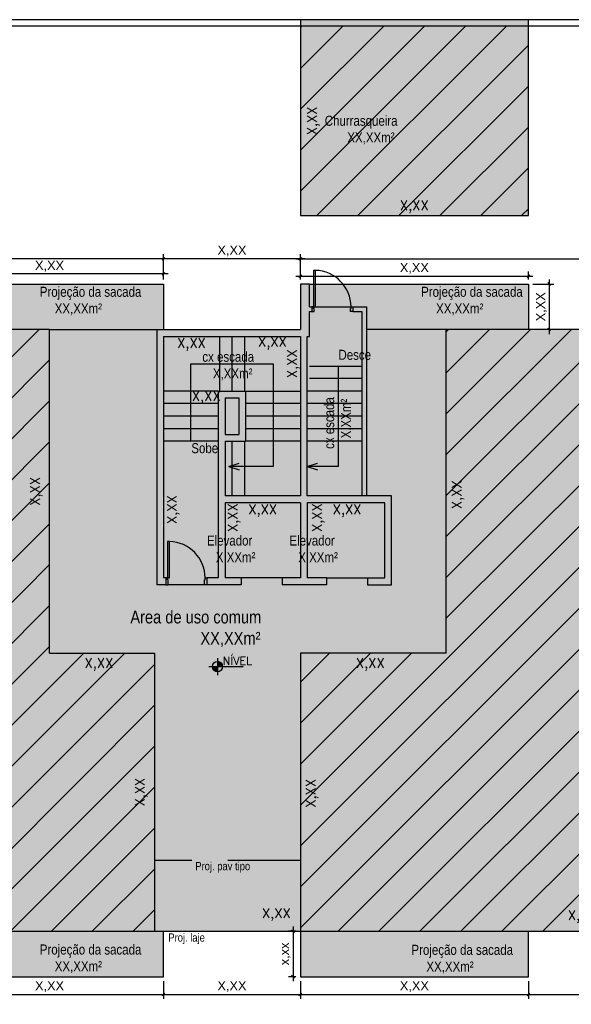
# Model space of a CAD drawing. Header units: millimetres. Extents: x -111 to 66, y -121 to 191.
# Tile 26 of 43: x -43 to -31, y 51 to 72. Entities that reach past the tile are written whole.
import ezdxf

# ---------------------------------------------------------------- set-up
doc = ezdxf.new("R2010")
doc.units = ezdxf.units.MM
doc.linetypes.add('HIDDEN2', pattern=[4.7625, 3.175, -1.5875])
for name, color, linetype in [('1', 1, 'Continuous'), ('2', 2, 'Continuous'), ('_CONSTR_PRINC', 5, 'Continuous'), ('_COTAS_EXT', 1, 'Continuous'), ('AR-HTC', 10, 'Continuous'), ('AR-POR', 1, 'Continuous'), ('AR-PRJ', 7, 'HIDDEN2'), ('Texto', 1, 'Continuous')]:
    doc.layers.add(name, color=color, linetype=linetype)
doc.styles.add('Arial', font='arial.ttf')
doc.styles.add('ROMANS', font='romans')
doc.styles.get("Standard").update_dxf_attribs({"font": 'txt.shx'})
doc.styles.add('Technic', font='techl___.ttf')
doc.dimstyles.new('_LINHA CHAMADA', dxfattribs={"dimtxt": 0.2, "dimasz": 0.06, "dimexe": 0.1, "dimexo": 0.1, "dimgap": 0.05, "dimtad": 1, "dimzin": 1, "dimtxsty": 'Arial', "dimblk": 'OBLIQUE', "dimcen": 2.5, "dimdle": 0.1, "dimclrd": 256, "dimclre": 256, "dimclrt": 2, "dimadec": 0, "dimazin": 0, "dimtfac": 1, "dimtmove": 0, "dimatfit": 3, "dimfxl": 1, "dimarcsym": 0})
doc.dimstyles.new('SEM LINHA 3 CHAMADA', dxfattribs={"dimtxt": 0.21, "dimasz": 0.06, "dimexe": 0.05, "dimexo": 0.05, "dimgap": 0.01, "dimtad": 1, "dimdec": 3, "dimzin": 1, "dimtxsty": 'Standard', "dimblk": 'OBLIQUE', "dimcen": 2.5, "dimdle": 0.05, "dimse1": 1, "dimse2": 1, "dimsd1": 1, "dimsd2": 1, "dimclrd": 256, "dimclre": 256, "dimclrt": 2, "dimadec": 0, "dimazin": 0, "dimtfac": 1, "dimtdec": 3, "dimtmove": 0, "dimatfit": 3, "dimfxl": 1, "dimarcsym": 0})
doc.dimstyles.new('SEM LINHA CHAMADA', dxfattribs={"dimtxt": 0.21, "dimasz": 0.06, "dimexe": 0.05, "dimexo": 0.05, "dimgap": 0.01, "dimtad": 1, "dimzin": 1, "dimtxsty": 'Standard', "dimblk": 'OBLIQUE', "dimcen": 2.5, "dimdle": 0.05, "dimse1": 1, "dimse2": 1, "dimsd1": 1, "dimsd2": 1, "dimclrd": 256, "dimclre": 256, "dimclrt": 2, "dimadec": 0, "dimazin": 0, "dimtfac": 1, "dimtmove": 0, "dimatfit": 3, "dimfxl": 1, "dimarcsym": 0})
pattern_1 = [(45, (-658.7846, -471.87175), (-0.4490128, 0.4490128), [])]

# ---------------------------------------------------------------- blocks, each defined once
blk = doc.blocks.new('Porta 80')
at = {"layer": 'AR-POR'}
for points in [[(168.164, 244.246), (168.214, 244.246), (168.214, 244.136), (168.204, 244.136), (168.204, 244.096), (168.164, 244.096), (168.164, 244.246)], [(169.064, 244.246), (169.014, 244.246), (169.014, 244.136), (169.024, 244.136), (169.024, 244.096), (169.064, 244.096), (169.064, 244.246)]]:
    blk.add_lwpolyline(points, dxfattribs=at)
blk.add_lwpolyline([(168.984, 243.296), (169.024, 243.296), (169.024, 244.096), (168.984, 244.096)], close=True, dxfattribs=at)
at = {"layer": 'AR-PRJ'}
blk.add_arc((169.004, 244.096), 0.8, 180, 268.5496, dxfattribs=at)
blk = doc.blocks.new('*D101')
at = {"layer": 'Defpoints', "color": 0}
for p in [(-38.216, 61.79), (-36.566, 61.79), (-36.566, 61.484)]:
    blk.add_point(p, dxfattribs=at)
at = {"layer": '_COTAS_EXT', "color": 2, "insert": (-37.391, 61.616), "char_height": 0.21, "attachment_point": 5}
blk.add_mtext('X,XX', dxfattribs=at)
blk = doc.blocks.new('_OBLIQUE')
at = {"color": 0, "linetype": 'ByBlock'}
blk.add_line((-0.5, -0.5), (0.5, 0.5), dxfattribs=at)
blk = doc.blocks.new('*D102')
at = {"layer": 'Defpoints', "color": 0}
for p in [(-38.216, 61.79), (-38.216, 60.14), (-37.887, 60.14)]:
    blk.add_point(p, dxfattribs=at)
at = {"layer": '_COTAS_EXT', "color": 2, "insert": (-38.019, 61.464), "char_height": 0.21, "attachment_point": 5, "rotation": 90}
blk.add_mtext('X,XX', dxfattribs=at)
blk = doc.blocks.new('*D103')
at = {"layer": 'Defpoints', "color": 0}
for p in [(-39.566, 63.14), (-39.566, 60.14), (-39.219, 60.14)]:
    blk.add_point(p, dxfattribs=at)
at = {"layer": '_COTAS_EXT', "color": 2, "insert": (-39.352, 61.64), "char_height": 0.21, "attachment_point": 5, "rotation": 90}
blk.add_mtext('X,XX', dxfattribs=at)
blk = doc.blocks.new('*D104')
at = {"layer": 'Defpoints', "color": 0}
for p in [(-39.566, 63.965), (-39.566, 63.965), (-38.366, 63.965)]:
    blk.add_point(p, dxfattribs=at)
at = {"layer": '_COTAS_EXT', "color": 2, "insert": (-38.628, 64.098), "char_height": 0.21, "attachment_point": 5}
blk.add_mtext('X,XX', dxfattribs=at)
blk = doc.blocks.new('*D105')
at = {"layer": 'Defpoints', "color": 0}
for p in [(-39.566, 65.44), (-38.341, 65.44), (-39.566, 65.134)]:
    blk.add_point(p, dxfattribs=at)
at = {"layer": '_COTAS_EXT', "color": 2, "insert": (-38.953, 65.266), "char_height": 0.21, "attachment_point": 5}
blk.add_mtext('X,XX', dxfattribs=at)
blk = doc.blocks.new('*D106')
at = {"layer": 'Defpoints', "color": 0}
for p in [(-37.791, 65.44), (-36.566, 65.44), (-37.791, 65.157)]:
    blk.add_point(p, dxfattribs=at)
at = {"layer": '_COTAS_EXT', "color": 2, "insert": (-37.178, 65.29), "char_height": 0.21, "attachment_point": 5}
blk.add_mtext('X,XX', dxfattribs=at)
blk = doc.blocks.new('*D107')
at = {"layer": 'Defpoints', "color": 0}
for p in [(-36.566, 65.44), (-36.585, 64.24), (-36.566, 64.24)]:
    blk.add_point(p, dxfattribs=at)
at = {"layer": '_COTAS_EXT', "color": 2, "insert": (-36.717, 64.84), "char_height": 0.21, "attachment_point": 5, "rotation": 90}
blk.add_mtext('X,XX', dxfattribs=at)
blk = doc.blocks.new('*D112')
at = {"layer": '_COTAS_EXT', "lineweight": -2}
for p, q in [((-36.666, 52.39), (-36.827, 52.39)), ((-36.727, 52.49), (-36.727, 51.29)), ((-36.666, 51.39), (-36.827, 51.39))]:
    blk.add_line(p, q, dxfattribs=at)
at = {"layer": 'Defpoints', "color": 0}
for p in [(-36.566, 52.39), (-36.727, 51.39), (-36.566, 51.39)]:
    blk.add_point(p, dxfattribs=at)
at = {"layer": '_COTAS_EXT', "lineweight": -2, "xscale": 0.06, "yscale": 0.06, "zscale": 0.06}
for p, rotation in [((-36.727, 52.39), 90), ((-36.727, 51.39), 270)]:
    blk.add_blockref('_OBLIQUE', p, dxfattribs=dict(at, rotation=rotation))
at = {"layer": '_COTAS_EXT', "color": 2, "insert": (-36.897, 51.89), "char_height": 0.2, "attachment_point": 5, "rotation": 90, "style": 'Arial'}
blk.add_mtext('x,xx', dxfattribs=at)
blk = doc.blocks.new('*D114')
at = {"layer": '_COTAS_EXT', "lineweight": -2}
for p, q in [((-31.466, 66.59), (-31.009, 66.59)), ((-31.109, 66.69), (-31.109, 65.49)), ((-28.716, 65.59), (-31.209, 65.59))]:
    blk.add_line(p, q, dxfattribs=at)
at = {"layer": 'Defpoints', "color": 0}
for p in [(-31.566, 66.59), (-31.109, 65.59), (-28.616, 65.59)]:
    blk.add_point(p, dxfattribs=at)
at = {"layer": '_COTAS_EXT', "lineweight": -2, "xscale": 0.06, "yscale": 0.06, "zscale": 0.06}
for p, rotation in [((-31.109, 66.59), 90), ((-31.109, 65.59), 270)]:
    blk.add_blockref('_OBLIQUE', p, dxfattribs=dict(at, rotation=rotation))
at = {"layer": '_COTAS_EXT', "color": 2, "insert": (-31.279, 66.09), "char_height": 0.2, "attachment_point": 5, "rotation": 90, "style": 'Arial'}
blk.add_mtext('X,XX', dxfattribs=at)
blk = doc.blocks.new('*D115')
at = {"layer": '_COTAS_EXT', "lineweight": -2}
for p, q in [((-39.566, 66.69), (-39.566, 67.245)), ((-36.566, 66.69), (-36.566, 67.245)), ((-36.466, 67.145), (-39.666, 67.145))]:
    blk.add_line(p, q, dxfattribs=at)
at = {"layer": 'Defpoints', "color": 0}
for p in [(-39.566, 67.145), (-39.566, 66.59), (-36.566, 66.59)]:
    blk.add_point(p, dxfattribs=at)
at = {"layer": '_COTAS_EXT', "lineweight": -2, "xscale": 0.06, "yscale": 0.06, "zscale": 0.06, "rotation": 180}
blk.add_blockref('_OBLIQUE', (-39.566, 67.145), dxfattribs=at)
at = {"layer": '_COTAS_EXT', "lineweight": -2, "xscale": 0.06, "yscale": 0.06, "zscale": 0.06}
blk.add_blockref('_OBLIQUE', (-36.566, 67.145), dxfattribs=at)
at = {"layer": '_COTAS_EXT', "color": 2, "insert": (-38.066, 67.315), "char_height": 0.2, "attachment_point": 5, "style": 'Arial'}
blk.add_mtext('X,XX', dxfattribs=at)
blk = doc.blocks.new('*D116')
at = {"layer": '_COTAS_EXT', "lineweight": -2}
for p, q in [((-52.716, 65.69), (-52.716, 67.245)), ((-39.566, 66.69), (-39.566, 67.245)), ((-39.466, 67.145), (-52.816, 67.145))]:
    blk.add_line(p, q, dxfattribs=at)
at = {"layer": 'Defpoints', "color": 0}
for p in [(-52.716, 67.145), (-39.566, 66.59), (-52.716, 65.59)]:
    blk.add_point(p, dxfattribs=at)
at = {"layer": '_COTAS_EXT', "lineweight": -2, "xscale": 0.06, "yscale": 0.06, "zscale": 0.06, "rotation": 180}
blk.add_blockref('_OBLIQUE', (-52.716, 67.145), dxfattribs=at)
at = {"layer": '_COTAS_EXT', "lineweight": -2, "xscale": 0.06, "yscale": 0.06, "zscale": 0.06}
blk.add_blockref('_OBLIQUE', (-39.566, 67.145), dxfattribs=at)
at = {"layer": '_COTAS_EXT', "color": 2, "insert": (-46.141, 67.315), "char_height": 0.2, "attachment_point": 5, "style": 'Arial'}
blk.add_mtext('X,XX', dxfattribs=at)
blk = doc.blocks.new('*D118')
at = {"layer": 'Defpoints', "color": 0}
for p in [(-39.566, 53.94), (-39.566, 52.619), (-36.566, 52.49)]:
    blk.add_point(p, dxfattribs=at)
at = {"layer": '_COTAS_EXT', "color": 2, "insert": (-37.091, 52.752), "char_height": 0.21, "attachment_point": 5}
blk.add_mtext('X,XX', dxfattribs=at)
blk = doc.blocks.new('*X99')
at = {"color": 0}
for p, q in [((0, 0.088), (0.011, 0.099)), ((0, 0.071), (0.026, 0.097)), ((0, 0.053), (0.039, 0.092)), ((0, 0.035), (0.051, 0.086)), ((0, 0.018), (0.061, 0.079)), ((0, 0), (0.071, 0.071)), ((0.018, 0), (0.079, 0.061)), ((0.035, 0), (0.086, 0.051)), ((0.053, 0), (0.092, 0.039)), ((0.071, 0), (0.097, 0.026)), ((0.088, 0), (0.099, 0.011)), ((-0.099, -0.011), (-0.088, 0)), ((-0.097, -0.026), (-0.071, 0)), ((-0.092, -0.039), (-0.053, 0)), ((-0.086, -0.051), (-0.035, 0)), ((-0.079, -0.061), (-0.018, 0)), ((-0.071, -0.071), (0, 0)), ((-0.061, -0.079), (0, -0.018)), ((-0.051, -0.086), (0, -0.035)), ((-0.039, -0.092), (0, -0.053)), ((-0.026, -0.097), (0, -0.071)), ((-0.011, -0.099), (0, -0.088))]:
    blk.add_line(p, q, dxfattribs=at)
blk = doc.blocks.new('NIV-PL')
for p, q in [((-0.25, 0), (0.75, 0)), ((0, 0.25), (0, -0.25))]:
    blk.add_line(p, q)
blk.add_circle((0, 0), 0.15)
at = {"color": 2, "xscale": 1.5, "yscale": 1.5, "zscale": 1.5}
blk.add_blockref('*X99', (0, 0), dxfattribs=at)
at = {"color": 2, "style": 'ROMANS'}
blk.add_attdef('NIVEL', (0.15, 0.05), '', height=0.15, dxfattribs=at)
blk = doc.blocks.new('Porta 080x10')
at = {"layer": 'AR-POR'}
for points in [[(-0.9, 0), (-0.85, 0), (-0.85, -0.06), (-0.86, -0.06), (-0.86, -0.1), (-0.9, -0.1), (-0.9, 0)], [(0, 0), (-0.05, 0), (-0.05, -0.06), (-0.04, -0.06), (-0.04, -0.1), (0, -0.1), (0, 0)]]:
    blk.add_lwpolyline(points, dxfattribs=at)
blk.add_lwpolyline([(-0.08, -0.9), (-0.04, -0.9), (-0.04, -0.1), (-0.08, -0.1)], close=True, dxfattribs=at)
at = {"layer": 'AR-PRJ'}
blk.add_arc((-0.06, -0.1), 0.8, 180, 268.5496, dxfattribs=at)
blk = doc.blocks.new('*D120')
at = {"layer": '_COTAS_EXT', "lineweight": -2}
for p, q in [((-23.416, 52.29), (-23.416, 50.902)), ((-31.566, 51.29), (-31.566, 50.902)), ((-31.666, 51.002), (-23.316, 51.002))]:
    blk.add_line(p, q, dxfattribs=at)
at = {"layer": 'Defpoints', "color": 0}
for p in [(-23.416, 52.39), (-31.566, 51.39), (-23.416, 51.002)]:
    blk.add_point(p, dxfattribs=at)
at = {"layer": '_COTAS_EXT', "lineweight": -2, "xscale": 0.06, "yscale": 0.06, "zscale": 0.06, "rotation": 180}
blk.add_blockref('_OBLIQUE', (-31.566, 51.002), dxfattribs=at)
at = {"layer": '_COTAS_EXT', "lineweight": -2, "xscale": 0.06, "yscale": 0.06, "zscale": 0.06}
blk.add_blockref('_OBLIQUE', (-23.416, 51.002), dxfattribs=at)
at = {"layer": '_COTAS_EXT', "color": 2, "insert": (-27.491, 51.172), "char_height": 0.2, "attachment_point": 5, "style": 'Arial'}
blk.add_mtext('X,XX', dxfattribs=at)
blk = doc.blocks.new('*D153')
at = {"layer": 'Defpoints', "color": 0}
for p in [(-36.566, 72.25), (-36.566, 68.09), (-36.149, 68.09)]:
    blk.add_point(p, dxfattribs=at)
at = {"layer": '_COTAS_EXT', "color": 2, "insert": (-36.281, 70.17), "char_height": 0.21, "attachment_point": 5, "rotation": 90}
blk.add_mtext('X,XX', dxfattribs=at)
blk = doc.blocks.new('*D154')
at = {"layer": 'Defpoints', "color": 0}
for p in [(-36.566, 68.151), (-36.566, 68.09), (-31.566, 68.09)]:
    blk.add_point(p, dxfattribs=at)
at = {"layer": '_COTAS_EXT', "color": 2, "insert": (-34.066, 68.284), "char_height": 0.21, "attachment_point": 5}
blk.add_mtext('X,XX', dxfattribs=at)
blk = doc.blocks.new('*D174')
at = {"layer": '_COTAS_EXT', "lineweight": -2}
for p, q in [((-36.566, 66.69), (-36.566, 67.245)), ((-23.416, 65.69), (-23.416, 67.245)), ((-36.666, 67.145), (-23.316, 67.145))]:
    blk.add_line(p, q, dxfattribs=at)
at = {"layer": 'Defpoints', "color": 0}
for p in [(-23.416, 67.145), (-36.566, 66.59), (-23.416, 65.59)]:
    blk.add_point(p, dxfattribs=at)
at = {"layer": '_COTAS_EXT', "lineweight": -2, "xscale": 0.06, "yscale": 0.06, "zscale": 0.06, "rotation": 180}
blk.add_blockref('_OBLIQUE', (-36.566, 67.145), dxfattribs=at)
at = {"layer": '_COTAS_EXT', "lineweight": -2, "xscale": 0.06, "yscale": 0.06, "zscale": 0.06}
blk.add_blockref('_OBLIQUE', (-23.416, 67.145), dxfattribs=at)
at = {"layer": '_COTAS_EXT', "color": 2, "insert": (-29.991, 67.315), "char_height": 0.2, "attachment_point": 5, "style": 'Arial'}
blk.add_mtext('X,XX', dxfattribs=at)
blk = doc.blocks.new('*D187')
at = {"layer": '_COTAS_EXT', "lineweight": -2}
for p, q in [((-39.466, 66.811), (-44.666, 66.811)), ((-44.566, 66.69), (-44.566, 66.911)), ((-39.566, 66.69), (-39.566, 66.911))]:
    blk.add_line(p, q, dxfattribs=at)
at = {"layer": 'Defpoints', "color": 0}
for p in [(-44.566, 66.811), (-44.566, 66.59), (-39.566, 66.59)]:
    blk.add_point(p, dxfattribs=at)
at = {"layer": '_COTAS_EXT', "lineweight": -2, "xscale": 0.06, "yscale": 0.06, "zscale": 0.06, "rotation": 180}
blk.add_blockref('_OBLIQUE', (-44.566, 66.811), dxfattribs=at)
at = {"layer": '_COTAS_EXT', "lineweight": -2, "xscale": 0.06, "yscale": 0.06, "zscale": 0.06}
blk.add_blockref('_OBLIQUE', (-39.566, 66.811), dxfattribs=at)
at = {"layer": '_COTAS_EXT', "color": 2, "insert": (-42.066, 66.98), "char_height": 0.2, "attachment_point": 5, "style": 'Arial'}
blk.add_mtext('X,XX', dxfattribs=at)
blk = doc.blocks.new('*D188')
at = {"layer": '_COTAS_EXT', "lineweight": -2}
for p, q in [((-36.566, 66.69), (-36.566, 66.863)), ((-31.566, 66.69), (-31.566, 66.863)), ((-36.666, 66.763), (-31.466, 66.763))]:
    blk.add_line(p, q, dxfattribs=at)
at = {"layer": 'Defpoints', "color": 0}
for p in [(-36.566, 66.59), (-31.566, 66.763), (-31.566, 66.59)]:
    blk.add_point(p, dxfattribs=at)
at = {"layer": '_COTAS_EXT', "lineweight": -2, "xscale": 0.06, "yscale": 0.06, "zscale": 0.06, "rotation": 180}
blk.add_blockref('_OBLIQUE', (-36.566, 66.763), dxfattribs=at)
at = {"layer": '_COTAS_EXT', "lineweight": -2, "xscale": 0.06, "yscale": 0.06, "zscale": 0.06}
blk.add_blockref('_OBLIQUE', (-31.566, 66.763), dxfattribs=at)
at = {"layer": '_COTAS_EXT', "color": 2, "insert": (-34.066, 66.933), "char_height": 0.2, "attachment_point": 5, "style": 'Arial'}
blk.add_mtext('X,XX', dxfattribs=at)
blk = doc.blocks.new('*D207')
at = {"layer": 'Defpoints', "color": 0}
for p in [(-36.366, 61.79), (-34.716, 61.79), (-34.716, 61.484)]:
    blk.add_point(p, dxfattribs=at)
at = {"layer": '_COTAS_EXT', "color": 2, "insert": (-35.541, 61.616), "char_height": 0.21, "attachment_point": 5}
blk.add_mtext('X,XX', dxfattribs=at)
blk = doc.blocks.new('*D208')
at = {"layer": 'Defpoints', "color": 0}
for p in [(-36.366, 61.79), (-36.366, 60.14), (-36.037, 60.14)]:
    blk.add_point(p, dxfattribs=at)
at = {"layer": '_COTAS_EXT', "color": 2, "insert": (-36.169, 61.464), "char_height": 0.21, "attachment_point": 5, "rotation": 90}
blk.add_mtext('X,XX', dxfattribs=at)
blk = doc.blocks.new('*D248')
at = {"layer": '_COTAS_EXT', "lineweight": -2}
for p, q in [((-39.566, 51.29), (-39.566, 50.902)), ((-36.566, 51.29), (-36.566, 50.902)), ((-39.666, 51.002), (-36.466, 51.002))]:
    blk.add_line(p, q, dxfattribs=at)
at = {"layer": 'Defpoints', "color": 0}
for p in [(-39.566, 51.39), (-36.566, 51.39), (-36.566, 51.002)]:
    blk.add_point(p, dxfattribs=at)
at = {"layer": '_COTAS_EXT', "lineweight": -2, "xscale": 0.06, "yscale": 0.06, "zscale": 0.06, "rotation": 180}
blk.add_blockref('_OBLIQUE', (-39.566, 51.002), dxfattribs=at)
at = {"layer": '_COTAS_EXT', "lineweight": -2, "xscale": 0.06, "yscale": 0.06, "zscale": 0.06}
blk.add_blockref('_OBLIQUE', (-36.566, 51.002), dxfattribs=at)
at = {"layer": '_COTAS_EXT', "color": 2, "insert": (-38.066, 51.172), "char_height": 0.2, "attachment_point": 5, "style": 'Arial'}
blk.add_mtext('X,XX', dxfattribs=at)
blk = doc.blocks.new('*D249')
at = {"layer": '_COTAS_EXT', "lineweight": -2}
for p, q in [((-44.566, 51.29), (-44.566, 50.902)), ((-39.566, 51.29), (-39.566, 50.902)), ((-44.666, 51.002), (-39.466, 51.002))]:
    blk.add_line(p, q, dxfattribs=at)
at = {"layer": 'Defpoints', "color": 0}
for p in [(-44.566, 51.39), (-39.566, 51.39), (-39.566, 51.002)]:
    blk.add_point(p, dxfattribs=at)
at = {"layer": '_COTAS_EXT', "lineweight": -2, "xscale": 0.06, "yscale": 0.06, "zscale": 0.06, "rotation": 180}
blk.add_blockref('_OBLIQUE', (-44.566, 51.002), dxfattribs=at)
at = {"layer": '_COTAS_EXT', "lineweight": -2, "xscale": 0.06, "yscale": 0.06, "zscale": 0.06}
blk.add_blockref('_OBLIQUE', (-39.566, 51.002), dxfattribs=at)
at = {"layer": '_COTAS_EXT', "color": 2, "insert": (-42.066, 51.172), "char_height": 0.2, "attachment_point": 5, "style": 'Arial'}
blk.add_mtext('X,XX', dxfattribs=at)
blk = doc.blocks.new('*D250')
at = {"layer": '_COTAS_EXT', "lineweight": -2}
for p, q in [((-36.566, 51.29), (-36.566, 50.902)), ((-31.566, 51.29), (-31.566, 50.902)), ((-36.666, 51.002), (-31.466, 51.002))]:
    blk.add_line(p, q, dxfattribs=at)
at = {"layer": 'Defpoints', "color": 0}
for p in [(-36.566, 51.39), (-31.566, 51.39), (-31.566, 51.002)]:
    blk.add_point(p, dxfattribs=at)
at = {"layer": '_COTAS_EXT', "lineweight": -2, "xscale": 0.06, "yscale": 0.06, "zscale": 0.06, "rotation": 180}
blk.add_blockref('_OBLIQUE', (-36.566, 51.002), dxfattribs=at)
at = {"layer": '_COTAS_EXT', "lineweight": -2, "xscale": 0.06, "yscale": 0.06, "zscale": 0.06}
blk.add_blockref('_OBLIQUE', (-31.566, 51.002), dxfattribs=at)
at = {"layer": '_COTAS_EXT', "color": 2, "insert": (-34.066, 51.172), "char_height": 0.2, "attachment_point": 5, "style": 'Arial'}
blk.add_mtext('X,XX', dxfattribs=at)
blk = doc.blocks.new('*D327')
at = {"layer": 'Defpoints', "color": 0}
for p in [(-42.222, 64.99), (-42.222, 59.24), (-42.222, 59.24)]:
    blk.add_point(p, dxfattribs=at)
at = {"layer": '_COTAS_EXT', "color": 2, "insert": (-42.354, 62.04), "char_height": 0.21, "attachment_point": 5, "rotation": 90}
blk.add_mtext('X,XX', dxfattribs=at)
blk = doc.blocks.new('*D328')
at = {"layer": 'Defpoints', "color": 0}
for p in [(-39.922, 58.39), (-39.922, 52.64), (-39.922, 52.64)]:
    blk.add_point(p, dxfattribs=at)
at = {"layer": '_COTAS_EXT', "color": 2, "insert": (-40.054, 55.44), "char_height": 0.21, "attachment_point": 5, "rotation": 90}
blk.add_mtext('X,XX', dxfattribs=at)
blk = doc.blocks.new('*D330')
at = {"layer": 'Defpoints', "color": 0}
for p in [(-36.176, 58.365), (-36.176, 52.615), (-36.176, 52.615)]:
    blk.add_point(p, dxfattribs=at)
at = {"layer": '_COTAS_EXT', "color": 2, "insert": (-36.308, 55.415), "char_height": 0.21, "attachment_point": 5, "rotation": 90}
blk.add_mtext('X,XX', dxfattribs=at)
blk = doc.blocks.new('*D332')
at = {"layer": 'Defpoints', "color": 0}
for p in [(-32.669, 65.141), (-24.519, 65.203), (-24.519, 65.141)]:
    blk.add_point(p, dxfattribs=at)
at = {"layer": '_COTAS_EXT', "color": 2, "insert": (-28.598, 65.335), "char_height": 0.21, "attachment_point": 5}
blk.add_mtext('X,XX', dxfattribs=at)
blk = doc.blocks.new('*D334')
at = {"layer": 'Defpoints', "color": 0}
for p in [(-45.051, 58.048), (-36.901, 58.11), (-36.901, 58.048)]:
    blk.add_point(p, dxfattribs=at)
at = {"layer": '_COTAS_EXT', "color": 2, "insert": (-40.981, 58.242), "char_height": 0.21, "attachment_point": 5}
blk.add_mtext('X,XX', dxfattribs=at)
blk = doc.blocks.new('*D336')
at = {"layer": 'Defpoints', "color": 0}
for p in [(-32.976, 64.915), (-32.976, 59.165), (-32.976, 59.165)]:
    blk.add_point(p, dxfattribs=at)
at = {"layer": '_COTAS_EXT', "color": 2, "insert": (-33.108, 61.965), "char_height": 0.21, "attachment_point": 5, "rotation": 90}
blk.add_mtext('X,XX', dxfattribs=at)
blk = doc.blocks.new('*D337')
at = {"layer": 'Defpoints', "color": 0}
for p in [(-39.101, 58.048), (-30.951, 58.11), (-30.951, 58.048)]:
    blk.add_point(p, dxfattribs=at)
at = {"layer": '_COTAS_EXT', "color": 2, "insert": (-35.031, 58.242), "char_height": 0.21, "attachment_point": 5}
blk.add_mtext('X,XX', dxfattribs=at)
blk = doc.blocks.new('*D338')
at = {"layer": 'Defpoints', "color": 0}
for p in [(-34.457, 52.513), (-26.307, 52.575), (-26.307, 52.513)]:
    blk.add_point(p, dxfattribs=at)
at = {"layer": '_COTAS_EXT', "color": 2, "insert": (-30.387, 52.707), "char_height": 0.21, "attachment_point": 5}
blk.add_mtext('X,XX', dxfattribs=at)

msp = doc.modelspace()

# ---------------------------------------------------------------- hatches: boundary and pattern name
at = {"layer": 'AR-HTC'}
h = msp.add_hatch(color=211, dxfattribs=at)
h.dxf.hatch_style = 1
h.paths.add_polyline_path([(-31.5655, 72.3901), (-36.5655, 72.3901), (-36.5655, 68.0803), (-31.5655, 68.0803)])
h = msp.add_hatch(dxfattribs=at)
h.set_pattern_fill('ANSI31', color=1, scale=0.2)
h.set_pattern_definition(pattern_1)
h.paths.add_polyline_path([(-36.5655, 72.2501), (-36.5655, 68.0901), (-31.5655, 68.0901), (-31.5655, 72.2403), (-31.5754, 72.2501)])
h = msp.add_hatch(color=21, dxfattribs=at)
h.dxf.hatch_style = 1
h.paths.add_polyline_path([(-23.4155, 65.5901), (-31.5655, 65.5901), (-31.5655, 66.5901), (-36.5655, 66.5901), (-36.5655, 65.5901), (-39.5655, 65.5901), (-39.5655, 66.5901), (-44.5655, 66.5901), (-44.5655, 65.5901), (-52.7155, 65.5901), (-52.7155, 52.3901), (-23.4155, 52.3901)])
h = msp.add_hatch(dxfattribs=at)
h.set_pattern_fill('ANSI31', color=1, scale=0.2)
h.set_pattern_definition(pattern_1)
h.paths.add_polyline_path([(-39.7655, 58.4901), (-42.0655, 58.4901), (-42.0655, 65.5901), (-52.3655, 65.5901), (-52.3655, 52.3901), (-39.7655, 52.3901)])
h = msp.add_hatch(dxfattribs=at)
h.set_pattern_fill('ANSI31', color=1, scale=0.2)
h.set_pattern_definition(pattern_1)
h.paths.add_polyline_path([(-33.3655, 58.4901), (-36.5655, 58.4901), (-36.5655, 52.3901), (-23.7655, 52.3901), (-23.7655, 65.5901), (-33.3655, 65.5901)])
h = msp.add_hatch(color=21, dxfattribs=at)
h.dxf.hatch_style = 1
h.paths.add_polyline_path([(-31.5655, 52.3901), (-36.5655, 52.3901), (-36.5655, 51.3901), (-31.5655, 51.3901)])
h.paths.add_polyline_path([(-39.5655, 52.3901), (-44.5655, 52.3901), (-44.5655, 51.4401), (-43.579, 51.4401), (-43.579, 51.3901), (-39.5655, 51.3901)])
h.paths.add_polyline_path([(-43.579, 51.4401), (-44.5655, 51.4401), (-44.5655, 51.3901), (-43.579, 51.3901)], flags=17)

# ---------------------------------------------------------------- linework, layer by layer
at = {"layer": '1', "linetype": 'HIDDEN2', "ltscale": 0.5}
msp.add_line((-36.5655, 53.9401), (-39.7655, 53.9401), dxfattribs=at)
at = {"layer": '1'}
for points in [[(-44.5655, 65.5901), (-44.5655, 66.5901), (-39.5655, 66.5901), (-39.5655, 65.5901)], [(-36.3655, 66.5901), (-31.5655, 66.5901), (-31.5655, 65.5901)], [(-44.5655, 52.3901), (-44.5655, 51.3901), (-39.5655, 51.3901), (-39.5655, 52.3901)], [(-36.5655, 52.3901), (-36.5655, 51.3901), (-31.5655, 51.3901), (-31.5655, 52.3901)]]:
    msp.add_lwpolyline(points, dxfattribs=at)
at = {"layer": '2'}
for p, q in [((-38.3405, 65.4401), (-38.3405, 64.2401)), ((-38.0655, 65.4401), (-38.0655, 64.2401)), ((-37.7905, 65.4401), (-37.7905, 64.2401)), ((-36.3655, 64.7901), (-35.2155, 64.7901)), ((-35.2155, 64.5151), (-36.3655, 64.5151)), ((-38.3655, 64.2401), (-39.5655, 64.2401)), ((-37.7655, 64.2401), (-36.5655, 64.2401)), ((-35.2155, 64.2401), (-36.4155, 64.2401)), ((-38.3655, 63.9651), (-39.5655, 63.9651)), ((-36.5655, 63.9651), (-37.7655, 63.9651)), ((-35.2155, 63.9651), (-36.4155, 63.9651)), ((-38.3655, 63.6901), (-39.5655, 63.6901)), ((-36.5655, 63.6901), (-37.7655, 63.6901)), ((-35.2155, 63.6901), (-36.4155, 63.6901)), ((-38.3655, 63.4151), (-39.5655, 63.4151)), ((-36.5655, 63.4151), (-37.7655, 63.4151)), ((-35.2155, 63.4151), (-36.4155, 63.4151)), ((-38.3655, 63.1401), (-39.5655, 63.1401)), ((-38.0655, 63.1401), (-38.0655, 61.9401)), ((-37.7905, 63.1401), (-37.7905, 61.9401)), ((-36.5655, 63.1401), (-37.7655, 63.1401)), ((-35.2155, 63.1401), (-36.4155, 63.1401))]:
    msp.add_line(p, q, dxfattribs=at)
at = {"layer": '_CONSTR_PRINC'}
for p, q in [((-36.3655, 66.5901), (-36.5655, 66.5901)), ((-36.5655, 66.5901), (-36.5655, 65.5901)), ((-36.3655, 66.0901), (-36.3655, 66.5901)), ((-36.3655, 66.0901), (-36.3155, 66.0901)), ((-36.3655, 65.4401), (-36.3655, 65.9901)), ((-36.3655, 65.9901), (-36.3155, 65.9901)), ((-36.3155, 66.0901), (-36.3155, 65.9901)), ((-35.4155, 66.0901), (-35.1155, 66.0901)), ((-35.4155, 66.0901), (-35.4155, 65.9901)), ((-35.4155, 65.9901), (-35.2155, 65.9901)), ((-35.2155, 65.9901), (-35.2155, 61.9401)), ((-35.1155, 66.0901), (-35.1155, 61.9401)), ((-42.0655, 65.5901), (-52.3655, 65.5901)), ((-42.0655, 65.5901), (-39.5655, 65.5901)), ((-42.0655, 58.4901), (-42.0655, 65.5901)), ((-39.7155, 65.5901), (-39.7155, 59.9901)), ((-39.5655, 65.5901), (-36.5655, 65.5901)), ((-23.9655, 65.5901), (-35.1155, 65.5901)), ((-33.3655, 58.4901), (-33.3655, 65.5901)), ((-39.5655, 65.4401), (-36.5655, 65.4401)), ((-39.5655, 65.4401), (-39.5655, 60.1401)), ((-36.5655, 65.4401), (-36.5655, 61.9401)), ((-36.4155, 61.9401), (-36.4155, 65.4401)), ((-36.4155, 65.4401), (-36.3655, 65.4401)), ((-38.3655, 64.2401), (-37.7655, 64.2401)), ((-38.3655, 64.2401), (-38.3655, 63.1401)), ((-37.7655, 64.2401), (-37.7655, 63.1401)), ((-38.2155, 64.0901), (-37.9155, 64.0901)), ((-38.2155, 64.0901), (-38.2155, 63.2901)), ((-37.9155, 64.0901), (-37.9155, 63.2901)), ((-38.3655, 63.1401), (-38.3655, 61.9401)), ((-38.2155, 63.2901), (-37.9155, 63.2901)), ((-38.2155, 63.1401), (-37.7655, 63.1401)), ((-38.2155, 63.1401), (-38.2155, 61.9401)), ((-38.3655, 61.9401), (-38.3655, 60.1401)), ((-36.5655, 61.9401), (-38.2155, 61.9401)), ((-34.5655, 61.9401), (-36.4155, 61.9401)), ((-34.5655, 59.9901), (-34.5655, 61.9401)), ((-36.5655, 61.7901), (-38.2155, 61.7901)), ((-38.2155, 61.7901), (-38.2155, 60.1401)), ((-36.5655, 61.7901), (-36.5655, 60.1401)), ((-34.7155, 61.7901), (-36.4155, 61.7901)), ((-36.4155, 61.7901), (-36.4155, 60.1401)), ((-34.7155, 60.1401), (-34.7155, 61.7901)), ((-39.5155, 60.1401), (-39.5655, 60.1401)), ((-39.5155, 60.1401), (-39.5155, 59.9901)), ((-38.3655, 60.1401), (-38.6155, 60.1401)), ((-38.6155, 60.1401), (-38.6155, 59.9901)), ((-37.8655, 60.1401), (-38.2155, 60.1401)), ((-37.8655, 60.1401), (-37.8655, 59.9901)), ((-36.5655, 60.1401), (-36.9655, 60.1401)), ((-36.9655, 60.1401), (-36.9655, 59.9901)), ((-35.9905, 60.1401), (-36.4155, 60.1401)), ((-35.9905, 60.1401), (-35.9905, 59.9901)), ((-35.0905, 60.1401), (-34.7155, 60.1401)), ((-35.0905, 60.1401), (-35.0905, 59.9901)), ((-39.5155, 59.9901), (-39.7155, 59.9901)), ((-38.3655, 59.9901), (-38.6155, 59.9901)), ((-37.8655, 59.9901), (-38.3655, 59.9901)), ((-35.9905, 59.9901), (-36.9655, 59.9901)), ((-35.0905, 59.9901), (-34.5655, 59.9901)), ((-42.0655, 58.4901), (-39.7655, 58.4901)), ((-39.7655, 58.4901), (-39.7655, 52.3901)), ((-33.3655, 58.4901), (-36.5655, 58.4901)), ((-36.5655, 58.4901), (-36.5655, 52.3901)), ((-52.1655, 52.3901), (-23.7655, 52.3901))]:
    msp.add_line(p, q, dxfattribs=at)
at = {"layer": '_CONSTR_PRINC', "color": 1}
for p, q in [((-36.2355, 66.0901), (-35.4555, 66.0901)), ((-36.9655, 60.1401), (-37.8655, 60.1401)), ((-35.9905, 60.1401), (-35.0905, 60.1401)), ((-38.6655, 59.9901), (-39.4655, 59.9901))]:
    msp.add_line(p, q, dxfattribs=at)
at = {"layer": '_CONSTR_PRINC'}
for points in [[(-59.7155, 72.3901), (-59.7155, 42.3901), (-13.8255, 42.3901), (-13.8255, 72.3901)], [(-36.5655, 68.0901), (-31.5655, 68.0901), (-31.5655, 72.3901), (-36.5655, 72.3901)]]:
    msp.add_lwpolyline(points, close=True, dxfattribs=at)
msp.add_lwpolyline([(-13.9655, 42.3901), (-13.9655, 72.2501), (-59.5755, 72.2501), (-59.5755, 60.4901)], dxfattribs=at)
at = {"layer": 'AR-HTC'}
msp.add_line((-31.5655, 72.2403), (-31.5754, 72.2501), dxfattribs=at)
at = {"layer": 'Texto'}
for p, q in [((-35.7405, 64.7901), (-35.7405, 62.5849)), ((-38.1346, 62.5849), (-37.9062, 62.6554)), ((-38.1346, 62.5849), (-37.9062, 62.5144)), ((-37.1655, 62.5849), (-38.1346, 62.5849)), ((-36.4155, 62.5849), (-36.1871, 62.6554)), ((-35.7405, 62.5849), (-36.4155, 62.5849)), ((-36.4155, 62.5849), (-36.1871, 62.5144))]:
    msp.add_line(p, q, dxfattribs=at)
msp.add_lwpolyline([(-38.9655, 63.1401), (-38.9655, 64.8401), (-37.1655, 64.8401), (-37.1655, 62.5849)], dxfattribs=at)

# ---------------------------------------------------------------- block references
at = {"layer": '1', "rotation": 180}
for name, p in [('Porta 080x10', (-36.3155, 65.9901)), ('Porta 80', (129.5481, 304.2358))]:
    msp.add_blockref(name, p, dxfattribs=at)
at = {"layer": '_COTAS_EXT'}
ref = msp.add_blockref('NIV-PL', (-38.3827, 58.194), dxfattribs=dict(at, xscale=0.75, yscale=0.75, zscale=0.75))
ref.add_attrib('NIVEL', 'NÍVEL', (-38.2702, 58.2315), dxfattribs={"layer": '0', "color": 2, "height": 0.18, "style": 'ROMANS'})

# ---------------------------------------------------------------- texts
at = {"layer": 'Texto', "attachment_point": 1, "style": 'Technic'}
for s, insert, char_height in [('\\pxi-4.6855;Churrasqueira\\P\\pi-2.4379;XX,XXm²', (-35.0003, 70.2826), 0.22), ('\\pxqc;Projeção da sacada\\P\\pi-2.4379;XX,XXm²', (-42.2797, 66.5298), 0.22), ('\\pxqc;Projeção da sacada\\P\\pi-2.4379;XX,XXm²', (-33.9174, 66.5298), 0.22), ('\\pxi-2.9291,qc;cx escada\\P\\pi-2.046;X,XXm²', (-38.0711, 65.1038), 0.22), ('\\pxqc;Desce', (-35.7303, 65.1463), 0.22), ('\\pxqc;Sobe', (-38.9573, 63.0983), 0.22), ('\\pxi-2.9291;Elevador\\P\\pi-2.046;X,XXm²', (-37.9698, 61.071), 0.22), ('\\pxi-2.9291;Elevador\\P\\pi-2.046;X,XXm²', (-36.1614, 61.071), 0.22), ('\\pxi-7.8646,qc;Area de uso comum\\P\\pi-2.4379;XX,XXm²', (-38.0919, 59.4221), 0.28), ('Proj. pav tipo', (-38.8704, 53.9066), 0.18), ('Proj. laje', (-39.4617, 52.3389), 0.18), ('\\pxqc;Projeção da sacada\\P\\pi-2.4379;XX,XXm²', (-42.2797, 52.0965), 0.22), ('\\pxqc;Projeção da sacada\\P\\pi-2.4379;XX,XXm²', (-34.13, 52.0896), 0.22)]:
    msp.add_mtext(s, dxfattribs=dict(at, insert=insert, char_height=char_height))
at = {"layer": 'Texto', "insert": (-36.0451, 63.6166), "char_height": 0.22, "attachment_point": 1, "rotation": 90, "style": 'Technic'}
msp.add_mtext('\\pxi-2.9291,qc;cx escada\\P\\pi-2.046;X,XXm²', dxfattribs=at)

# ---------------------------------------------------------------- dimensions: what is measured, and where the dimension line sits
at = {"layer": '_COTAS_EXT', "color": 1}
dim = msp.add_linear_dim(base=(-36.1487, 68.0901), p1=(-36.5655, 72.2501), p2=(-36.5655, 68.0901), angle=90, text='X,XX', dimstyle='SEM LINHA CHAMADA', dxfattribs=at)
dim.commit()
dim.dimension.update_dxf_attribs({"geometry": '*D153', "text_midpoint": (-36.2812, 70.1701)})
dim = msp.add_linear_dim(base=(-36.5655, 68.151), p1=(-31.5655, 68.0901), p2=(-36.5655, 68.0901), text='X,XX', dimstyle='SEM LINHA CHAMADA', dxfattribs=at)
dim.commit()
dim.dimension.update_dxf_attribs({"geometry": '*D154', "text_midpoint": (-34.0655, 68.2835)})
at = {"layer": '_COTAS_EXT'}
for base, p1, p2, dimstyle, picture, middle in [((-52.7155, 67.145), (-39.5655, 66.5901), (-52.7155, 65.5901), '_LINHA CHAMADA', '*D116', (-46.1405, 67.3147)), ((-39.5655, 67.145), (-36.5655, 66.5901), (-39.5655, 66.5901), '_LINHA CHAMADA', '*D115', (-38.0655, 67.3147)), ((-23.4155, 67.145), (-36.5655, 66.5901), (-23.4155, 65.5901), '_LINHA CHAMADA', '*D174', (-29.9905, 67.3147)), ((-44.5655, 66.8105), (-39.5655, 66.5901), (-44.5655, 66.5901), '_LINHA CHAMADA', '*D187', (-42.0655, 66.9802)), ((-31.5655, 66.7629), (-36.5655, 66.5901), (-31.5655, 66.5901), '_LINHA CHAMADA', '*D188', (-34.0655, 66.9326)), ((-39.5655, 65.1335), (-38.3405, 65.4401), (-39.5655, 65.4401), 'SEM LINHA 3 CHAMADA', '*D105', (-38.953, 65.266)), ((-36.5655, 61.4838), (-38.2155, 61.7901), (-36.5655, 61.7901), 'SEM LINHA CHAMADA', '*D101', (-37.3905, 61.6163)), ((-34.7155, 61.4838), (-36.3655, 61.7901), (-34.7155, 61.7901), 'SEM LINHA CHAMADA', '*D207', (-35.5405, 61.6163)), ((-23.4155, 51.002), (-31.5655, 51.3901), (-23.4155, 52.3901), '_LINHA CHAMADA', '*D120', (-27.4905, 51.1717)), ((-39.5655, 51.002), (-44.5655, 51.3901), (-39.5655, 51.3901), '_LINHA CHAMADA', '*D249', (-42.0655, 51.1717)), ((-36.5655, 51.002), (-39.5655, 51.3901), (-36.5655, 51.3901), '_LINHA CHAMADA', '*D248', (-38.0655, 51.1717)), ((-31.5655, 51.002), (-36.5655, 51.3901), (-31.5655, 51.3901), '_LINHA CHAMADA', '*D250', (-34.0655, 51.1717))]:
    dim = msp.add_linear_dim(base=base, p1=p1, p2=p2, text='X,XX', dimstyle=dimstyle, dxfattribs=at)
    dim.commit()
    dim.dimension.update_dxf_attribs({"geometry": picture, "text_midpoint": middle})
for base, p1, p2, text, dimstyle, picture, middle in [((-31.1094, 65.5901), (-31.5655, 66.5901), (-28.6155, 65.5901), 'X,XX', '_LINHA CHAMADA', '*D114', (-31.2791, 66.0901)), ((-36.5848, 64.2401), (-36.5655, 65.4401), (-36.5655, 64.2401), 'X,XX', 'SEM LINHA CHAMADA', '*D107', (-36.7173, 64.8401)), ((-39.2194, 60.1401), (-39.5655, 63.1401), (-39.5655, 60.1401), 'X,XX', 'SEM LINHA CHAMADA', '*D103', (-39.3519, 61.6401)), ((-36.7271, 51.3901), (-36.5655, 52.3901), (-36.5655, 51.3901), 'x,xx', '_LINHA CHAMADA', '*D112', (-36.8968, 51.8901))]:
    dim = msp.add_linear_dim(base=base, p1=p1, p2=p2, angle=90, text=text, dimstyle=dimstyle, dxfattribs=at)
    dim.commit()
    dim.dimension.update_dxf_attribs({"geometry": picture, "text_midpoint": middle})
for base, p1, p2, dimstyle, picture, middle in [((-24.519, 65.2029), (-32.669, 65.1412), (-24.519, 65.1412), 'SEM LINHA CHAMADA', '*D332', (-28.5982, 65.2029)), ((-37.7905, 65.1573), (-36.5655, 65.4401), (-37.7905, 65.4401), 'SEM LINHA 3 CHAMADA', '*D106', (-37.178, 65.1573)), ((-39.5655, 63.9651), (-38.3655, 63.9651), (-39.5655, 63.9651), 'SEM LINHA CHAMADA', '*D104', (-38.6283, 63.9651)), ((-36.9015, 58.1098), (-45.0515, 58.0481), (-36.9015, 58.0481), 'SEM LINHA CHAMADA', '*D334', (-40.9807, 58.1098)), ((-30.9515, 58.1098), (-39.1015, 58.0481), (-30.9515, 58.0481), 'SEM LINHA CHAMADA', '*D337', (-35.0307, 58.1098)), ((-39.5655, 52.6194), (-36.5655, 52.4901), (-39.5655, 53.9401), 'SEM LINHA CHAMADA', '*D118', (-37.0905, 52.6194)), ((-26.3073, 52.5745), (-34.4573, 52.5128), (-26.3073, 52.5128), 'SEM LINHA CHAMADA', '*D338', (-30.3865, 52.5745))]:
    dim = msp.add_linear_dim(base=base, p1=p1, p2=p2, text='X,XX', dimstyle=dimstyle, dxfattribs=at)
    dim.commit()
    dim.dimension.update_dxf_attribs({"geometry": picture, "text_midpoint": middle, "dimtype": 160})
for base, p1, p2, picture, middle in [((-42.2216, 59.2401), (-42.2216, 64.9901), (-42.2216, 59.2401), '*D327', (-42.2216, 62.0401)), ((-32.9759, 59.1653), (-32.9759, 64.9153), (-32.9759, 59.1653), '*D336', (-32.9759, 61.9653)), ((-37.887, 60.1401), (-38.2155, 61.7901), (-38.2155, 60.1401), '*D102', (-37.887, 61.4642)), ((-36.037, 60.1401), (-36.3655, 61.7901), (-36.3655, 60.1401), '*D208', (-36.037, 61.4642)), ((-39.9216, 52.6401), (-39.9216, 58.3901), (-39.9216, 52.6401), '*D328', (-39.9216, 55.4401)), ((-36.1759, 52.6145), (-36.1759, 58.3645), (-36.1759, 52.6145), '*D330', (-36.1759, 55.4145))]:
    dim = msp.add_linear_dim(base=base, p1=p1, p2=p2, angle=90, text='X,XX', dimstyle='SEM LINHA CHAMADA', dxfattribs=at)
    dim.commit()
    dim.dimension.update_dxf_attribs({"geometry": picture, "text_midpoint": middle, "dimtype": 160})

doc.saveas('drawing.dxf')
